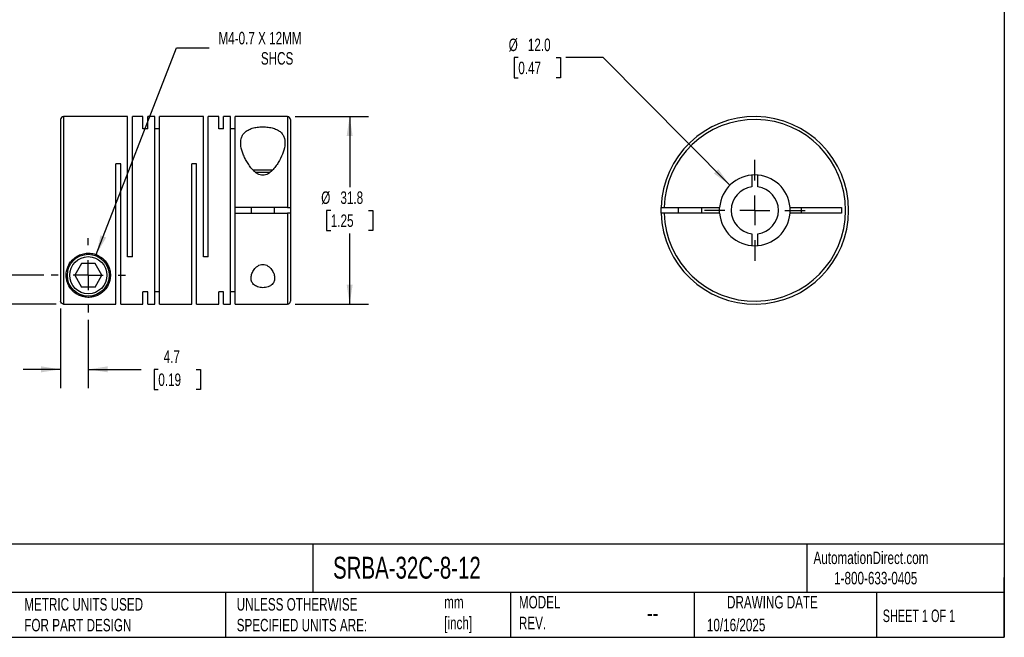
# Model space of a CAD drawing. Header units: millimetres. Extents: x 6 to 273, y 6 to 210.
# Tile 2 of 3: x 106 to 273, y 6 to 111. Entities that reach past the tile are written whole.
import ezdxf

# ---------------------------------------------------------------- set-up
doc = ezdxf.new("R2010")
doc.units = ezdxf.units.MM
doc.linetypes.add('SLD-Center', pattern=[19.05, 15.24, -1.27, 1.27, -1.27])
doc.linetypes.add('SLD-Solid', pattern=[0])
doc.layers.add('CENTER', color=40, linetype='SLD-Center')
doc.layers.add('DIMENSIONS', color=140, linetype='SLD-Solid', lineweight=25)
doc.layers.add('TEXT', color=140, linetype='SLD-Solid', lineweight=25)
doc.styles.add('SLDTEXTSTYLE0', font='TXT', dxfattribs={"width": 0.7})
doc.styles.add('SLDTEXTSTYLE1', font='TXT', dxfattribs={"width": 0.65})
doc.dimstyles.new('SLDDIMSTYLE0', dxfattribs={"dimtxt": 2.158008, "dimasz": 3.302, "dimexe": 0, "dimexo": 0.0625, "dimgap": 0.539502, "dimtad": 0, "dimtih": 1, "dimtoh": 1, "dimdec": 1, "dimrnd": 1e-09, "dimzin": 12, "dimdsep": 46, "dimtxsty": 'SLDTEXTSTYLE0', "dimsah": 1, "dimcen": 0.09, "dimadec": 0, "dimazin": 3, "dimtfac": 1, "dimtdec": 1, "dimtmove": 0, "dimatfit": 0, "dimfxl": 0, "dimfrac": 2, "dimtolj": 1, "dimtzin": 12, "dimarcsym": 0})
doc.dimstyles.new('SLDDIMSTYLE1', dxfattribs={"dimtxt": 2.158008, "dimasz": 3.302, "dimexe": 0, "dimexo": 0.0625, "dimgap": 0.539502, "dimtad": 0, "dimtih": 1, "dimtoh": 1, "dimdec": 1, "dimrnd": 1e-09, "dimzin": 12, "dimdsep": 46, "dimtxsty": 'SLDTEXTSTYLE0', "dimsah": 1, "dimcen": 0.09, "dimadec": 0, "dimazin": 3, "dimtfac": 1, "dimtdec": 1, "dimtofl": 0, "dimtmove": 0, "dimatfit": 3, "dimfxl": 0, "dimfrac": 2, "dimtolj": 1, "dimtzin": 12, "dimarcsym": 0})
doc.dimstyles.new('SLDDIMSTYLE2', dxfattribs={"dimtxt": 2.158008, "dimasz": 3.302, "dimexe": 0, "dimexo": 0.0625, "dimgap": 0.539502, "dimtad": 0, "dimtih": 1, "dimtoh": 1, "dimdec": 1, "dimrnd": 1e-09, "dimzin": 12, "dimdsep": 46, "dimtxsty": 'SLDTEXTSTYLE0', "dimsah": 1, "dimcen": 0, "dimadec": 0, "dimazin": 3, "dimtfac": 1, "dimtdec": 1, "dimtofl": 0, "dimtmove": 0, "dimatfit": 3, "dimfxl": 0, "dimfrac": 2, "dimtolj": 1, "dimtzin": 12, "dimarcsym": 0})
doc.dimstyles.new('SLDDIMSTYLE3', dxfattribs={"dimtxt": 2.158008, "dimasz": 3.302, "dimexe": 0, "dimexo": 0.0625, "dimgap": 0.539502, "dimtad": 0, "dimtih": 1, "dimtoh": 1, "dimdec": 1, "dimrnd": 1e-09, "dimzin": 4, "dimdsep": 46, "dimtxsty": 'SLDTEXTSTYLE0', "dimsah": 1, "dimcen": 0, "dimadec": 0, "dimazin": 1, "dimtfac": 1, "dimtdec": 1, "dimtofl": 0, "dimtmove": 0, "dimatfit": 3, "dimfxl": 0, "dimfrac": 2, "dimtolj": 1, "dimtzin": 12, "dimarcsym": 0})

# ---------------------------------------------------------------- blocks, each defined once
blk = doc.blocks.new('_D')
at = {"layer": 'DIMENSIONS'}
for p, q in [((113, 62.06), (113, 48.6)), ((117.7, 60.16), (117.7, 48.6)), ((113, 51.77), (106.65, 51.77)), ((117.7, 51.77), (126.66, 51.77)), ((129.58, 51.77), (128.86, 51.77)), ((128.86, 51.77), (128.86, 48.34)), ((135.99, 51.77), (136.72, 51.77)), ((136.72, 51.77), (136.72, 48.34)), ((128.86, 48.34), (129.58, 48.34)), ((136.72, 48.34), (135.99, 48.34))]:
    blk.add_line(p, q, dxfattribs=at)
for points in [[(113, 51.77), (109.7, 52.28), (109.7, 51.26)], [(117.7, 51.77), (121.01, 51.26), (121.01, 52.28)]]:
    blk.add_solid(points, dxfattribs=at)
at = {"layer": 'DIMENSIONS', "char_height": 2.117, "attachment_point": 1, "style": 'SLDTEXTSTYLE0'}
for s, insert in [('4.7', (130.48, 54.98)), ('0.19', (129.58, 51.07))]:
    blk.add_mtext(s, dxfattribs=dict(at, insert=insert))
blk = doc.blocks.new('_D_1')
at = {"layer": 'DIMENSIONS'}
for p, q in [((102.98, 67.72), (102.98, 74.07)), ((110.14, 67.72), (99.8, 67.72)), ((112.23, 62.83), (99.8, 62.83)), ((102.98, 52.56), (102.98, 62.83)), ((86.32, 52.56), (85.6, 52.56)), ((85.6, 52.56), (85.6, 49.13)), ((92.73, 52.56), (93.46, 52.56)), ((93.46, 52.56), (93.46, 49.13)), ((96.63, 52.56), (102.98, 52.56)), ((85.6, 49.13), (86.32, 49.13)), ((93.46, 49.13), (92.73, 49.13))]:
    blk.add_line(p, q, dxfattribs=at)
for points in [[(102.98, 67.72), (103.48, 71.02), (102.47, 71.02)], [(102.98, 62.83), (102.47, 59.52), (103.48, 59.52)]]:
    blk.add_solid(points, dxfattribs=at)
at = {"layer": 'DIMENSIONS', "char_height": 2.117, "attachment_point": 1, "style": 'SLDTEXTSTYLE0'}
for s, insert in [('4.9', (87.22, 55.78)), ('0.19', (86.32, 51.86))]:
    blk.add_mtext(s, dxfattribs=dict(at, insert=insert))
blk = doc.blocks.new('_D_2')
at = {"layer": 'DIMENSIONS'}
for p, q in [((152.77, 94.62), (165.21, 94.62)), ((162.03, 94.62), (162.03, 82.63)), ((158.83, 78.72), (158.1, 78.72)), ((158.1, 78.72), (158.1, 75.29)), ((165.24, 78.72), (165.96, 78.72)), ((165.96, 78.72), (165.96, 75.29)), ((158.1, 75.29), (158.83, 75.29)), ((165.96, 75.29), (165.24, 75.29)), ((162.03, 62.82), (162.03, 74.81)), ((152.77, 62.82), (165.21, 62.82))]:
    blk.add_line(p, q, dxfattribs=at)
for points in [[(162.03, 94.62), (161.52, 91.32), (162.54, 91.32)], [(162.03, 62.82), (162.54, 66.12), (161.52, 66.12)]]:
    blk.add_solid(points, dxfattribs=at)
at = {"layer": 'DIMENSIONS', "char_height": 2.117, "attachment_point": 1, "style": 'SLDTEXTSTYLE0'}
for s, insert in [('%%c', (157.2, 81.93)), ('31.8', (160.46, 81.93)), ('1.25', (158.83, 78.02))]:
    blk.add_mtext(s, dxfattribs=dict(at, insert=insert))
blk = doc.blocks.new('_D_3')
at = {"layer": 'DIMENSIONS'}
for p, q in [((119.06, 71.22), (132.64, 106.24)), ((132.64, 106.24), (138.19, 106.24))]:
    blk.add_line(p, q, dxfattribs=at)
blk.add_solid([(119.06, 71.22), (120.73, 74.11), (119.78, 74.48)], dxfattribs=at)
at = {"layer": 'DIMENSIONS', "attachment_point": 1, "style": 'SLDTEXTSTYLE0'}
for s, insert, char_height in [('M4-0.7 X 12MM', (139.78, 108.97), 2.1167), ('SHCS', (146.97, 105.54), 2.117)]:
    blk.add_mtext(s, dxfattribs=dict(at, insert=insert, char_height=char_height))
blk = doc.blocks.new('SW_CENTERMARKSYMBOL_0')
at = {"layer": 'CENTER', "color": 0}
for p, q in [((0, 5.08), (0, 6.29)), ((0, 0), (0, 2.54)), ((-5.08, 0), (-6.29, 0)), ((0, 0), (-2.54, 0)), ((0, 0), (0, -2.54)), ((0, 0), (2.54, 0)), ((5.08, 0), (6.29, 0)), ((0, -5.08), (0, -6.29))]:
    blk.add_line(p, q, dxfattribs=at)
blk = doc.blocks.new('_D_4')
at = {"layer": 'DIMENSIONS'}
for p, q in [((190.63, 104.62), (189.9, 104.62)), ((189.9, 104.62), (189.9, 101.19)), ((197.04, 104.62), (197.76, 104.62)), ((197.76, 104.62), (197.76, 101.19)), ((205.02, 104.62), (198.67, 104.62)), ((226.51, 82.98), (205.02, 104.62)), ((189.9, 101.19), (190.63, 101.19)), ((197.76, 101.19), (197.04, 101.19))]:
    blk.add_line(p, q, dxfattribs=at)
blk.add_solid([(226.51, 82.98), (224.54, 85.68), (223.82, 84.96)], dxfattribs=at)
at = {"layer": 'DIMENSIONS', "char_height": 2.117, "attachment_point": 1, "style": 'SLDTEXTSTYLE0'}
for s, insert in [('%%c', (189, 107.83)), ('12.0', (192.25, 107.83)), ('0.47', (190.63, 103.92))]:
    blk.add_mtext(s, dxfattribs=dict(at, insert=insert))
blk = doc.blocks.new('SW_CENTERMARKSYMBOL_1')
at = {"layer": 'CENTER', "color": 0}
for p, q in [((0, 5.08), (0, 8.54)), ((0, 0), (0, 2.54)), ((-5.08, 0), (-8.54, 0)), ((0, 0), (-2.54, 0)), ((0, 0), (0, -2.54)), ((0, 0), (2.54, 0)), ((5.08, 0), (8.54, 0)), ((0, -5.08), (0, -8.54))]:
    blk.add_line(p, q, dxfattribs=at)

msp = doc.modelspace()

# ---------------------------------------------------------------- linework, layer by layer
for p, q in [((113, 94.12), (113, 63.33)), ((124.38, 94.62), (113.5, 94.62)), ((113.5, 94.62), (113.5, 62.83)), ((124.38, 70.82), (124.38, 94.62)), ((126.98, 94.62), (125.18, 94.62)), ((125.18, 70.82), (125.18, 94.62)), ((126.98, 92.52), (126.98, 94.62)), ((128.96, 94.62), (127.78, 94.62)), ((127.78, 92.52), (127.78, 94.62)), ((128.96, 62.82), (128.96, 94.62)), ((137.22, 94.62), (129.76, 94.62)), ((129.76, 62.82), (129.76, 94.62)), ((137.22, 70.82), (137.22, 94.62)), ((139.82, 94.62), (138.02, 94.62)), ((138.02, 70.82), (138.02, 94.62)), ((139.82, 92.52), (139.82, 94.62)), ((141.8, 94.62), (140.62, 94.62)), ((140.62, 92.52), (140.62, 94.62)), ((141.8, 62.82), (141.8, 94.62)), ((151.5, 94.62), (142.6, 94.62)), ((142.6, 79.22), (142.6, 94.62)), ((151.5, 94.62), (151.5, 79.22)), ((152, 94.12), (152, 79.22)), ((127.78, 92.52), (126.98, 92.52)), ((129.76, 92.52), (128.96, 92.52)), ((140.62, 92.52), (139.82, 92.52)), ((142.6, 92.52), (141.8, 92.52)), ((123.2, 86.62), (122.4, 86.62)), ((122.4, 62.83), (122.4, 86.62)), ((123.2, 62.82), (123.2, 86.62)), ((136.04, 86.62), (135.24, 86.62)), ((135.24, 62.82), (135.24, 86.62)), ((136.04, 62.82), (136.04, 86.62)), ((147.3, 85.52), (145.65, 85.52)), ((148.94, 85.52), (147.3, 85.52)), ((147.3, 85.12), (146.11, 85.12)), ((148.5, 85.12), (147.3, 85.12)), ((230.24, 84.7), (230.24, 82.69)), ((231.24, 82.69), (231.24, 84.7)), ((151.5, 79.22), (142.6, 79.22)), ((142.6, 78.22), (142.6, 79.22)), ((145.3, 79.22), (145.3, 78.22)), ((149.3, 78.22), (149.3, 79.22)), ((152, 79.22), (152, 78.22)), ((215.35, 79.22), (224.76, 79.22)), ((217.74, 79.22), (217.74, 78.22)), ((221.74, 78.22), (221.74, 79.22)), ((236.72, 79.22), (245.44, 79.22)), ((238.64, 78.22), (238.64, 79.22)), ((245.44, 79.22), (245.44, 78.22)), ((142.6, 62.82), (142.6, 78.22)), ((142.6, 78.22), (151.5, 78.22)), ((151.5, 78.22), (151.5, 62.82)), ((152, 78.22), (152, 63.32)), ((224.76, 78.22), (215.35, 78.22)), ((245.44, 78.22), (236.72, 78.22)), ((230.24, 74.75), (230.24, 72.74)), ((231.24, 72.74), (231.24, 74.75)), ((125.18, 70.82), (124.38, 70.82)), ((138.02, 70.82), (137.22, 70.82)), ((116.55, 69.72), (115.4, 67.72)), ((118.86, 69.72), (116.55, 69.72)), ((120.01, 67.72), (118.86, 69.72)), ((115.4, 67.72), (116.55, 65.72)), ((118.86, 65.72), (120.01, 67.72)), ((118.86, 65.72), (116.55, 65.72)), ((127.78, 64.92), (126.98, 64.92)), ((126.98, 62.82), (126.98, 64.92)), ((127.78, 62.82), (127.78, 64.92)), ((129.76, 64.92), (128.96, 64.92)), ((140.62, 64.92), (139.82, 64.92)), ((139.82, 62.82), (139.82, 64.92)), ((140.62, 62.82), (140.62, 64.92)), ((142.6, 64.92), (141.8, 64.92)), ((113.5, 62.83), (122.4, 62.83)), ((123.2, 62.82), (126.98, 62.82)), ((127.78, 62.82), (128.96, 62.82)), ((129.76, 62.82), (135.24, 62.82)), ((136.04, 62.82), (139.82, 62.82)), ((140.62, 62.82), (141.8, 62.82)), ((142.6, 62.82), (151.5, 62.82))]:
    msp.add_line(p, q)
at = {"flags": 128}
for points in [[(214.85, 78.22), (214.84, 78.72), (214.85, 79.22)], [(224.74, 78.72), (224.76, 79.21), (224.76, 79.22)], [(224.76, 78.22), (224.76, 78.22), (224.74, 78.72)]]:
    msp.add_lwpolyline(points, dxfattribs=at)
for radius in [3.55, 3.15]:
    msp.add_circle((117.7, 67.72), radius)
for centre, radius, start, end in [((113.5, 94.12), 0.5, 90, 180), ((151.5, 94.12), 0.5, 0, 90), ((230.74, 78.72), 15.9, 181.8021, 178.1979), ((230.74, 78.72), 15.4, 181.8606, 178.1394), ((230.74, 78.72), 6, 4.7802, 175.2198), ((230.74, 78.72), 4, 97.1808, 262.8192), ((230.74, 78.72), 4, 277.1808, 82.8192), ((230.74, 78.72), 6, 355.2198, 4.7802), ((230.74, 78.72), 6, 184.7802, 355.2198), ((151.5, 63.32), 0.5, 270, 0)]:
    msp.add_arc(centre, radius, start, end)
for points, knots in [([(147.3, 84.66), (147.46, 84.66), (147.62, 84.68), (147.92, 84.77), (148.06, 84.84), (148.46, 85.07), (148.69, 85.26), (149.11, 85.68), (149.29, 85.9), (149.63, 86.36), (149.79, 86.59), (150.21, 87.29), (150.45, 87.78), (150.82, 88.72), (150.95, 89.18), (151.08, 90.09), (151.07, 90.51), (150.92, 91.1), (150.85, 91.29), (150.64, 91.64), (150.51, 91.8), (150.19, 92.1), (150, 92.23), (149.57, 92.46), (149.33, 92.56), (148.93, 92.68), (148.79, 92.71), (148.5, 92.77), (148.36, 92.79), (147.91, 92.85), (147.59, 92.87), (147.13, 92.87), (146.97, 92.86), (146.66, 92.84), (146.51, 92.83), (146.07, 92.77), (145.78, 92.71), (145.25, 92.55), (145.01, 92.45), (144.59, 92.22), (144.4, 92.09), (144.08, 91.79), (143.96, 91.63), (143.76, 91.27), (143.68, 91.08), (143.54, 90.5), (143.53, 90.06), (143.66, 89.17), (143.79, 88.71), (144.07, 88), (144.18, 87.76), (144.41, 87.29), (144.54, 87.05), (144.83, 86.58), (144.98, 86.35), (145.32, 85.89), (145.51, 85.67), (145.82, 85.36), (145.93, 85.26), (146.17, 85.07), (146.29, 84.99), (146.56, 84.83), (146.7, 84.77), (146.99, 84.68), (147.15, 84.66), (147.3, 84.66)], [0, 0, 0, 0, 0.015625, 0.015625, 0.03125, 0.03125, 0.0625, 0.0625, 0.09375, 0.09375, 0.125, 0.125, 0.1875, 0.1875, 0.25, 0.25, 0.3125, 0.3125, 0.34375, 0.34375, 0.375, 0.375, 0.40625, 0.40625, 0.4375, 0.4375, 0.453125, 0.453125, 0.46875, 0.46875, 0.5, 0.5, 0.515625, 0.515625, 0.53125, 0.53125, 0.5625, 0.5625, 0.59375, 0.59375, 0.625, 0.625, 0.65625, 0.65625, 0.6875, 0.6875, 0.75, 0.75, 0.8125, 0.8125, 0.84375, 0.84375, 0.875, 0.875, 0.90625, 0.90625, 0.9375, 0.9375, 0.953125, 0.953125, 0.96875, 0.96875, 0.984375, 0.984375, 1, 1, 1, 1]), ([(151.5, 79.22), (151.64, 79.22), (151.77, 79.22), (151.95, 79.22), (152, 79.22), (152, 79.22)], [0, 0, 0, 0, 0.5, 0.5, 1, 1, 1, 1]), ([(214.85, 79.22), (214.85, 79.22), (214.9, 79.22), (215.08, 79.22), (215.21, 79.22), (215.35, 79.22)], [0, 0, 0, 0, 0.5, 0.5, 1, 1, 1, 1]), ([(152, 78.22), (152, 78.22), (151.95, 78.22), (151.77, 78.22), (151.64, 78.22), (151.5, 78.22)], [0, 0, 0, 0, 0.5, 0.5, 1, 1, 1, 1]), ([(215.35, 78.22), (215.21, 78.22), (215.08, 78.22), (214.9, 78.22), (214.85, 78.22), (214.85, 78.22)], [0, 0, 0, 0, 0.5, 0.5, 1, 1, 1, 1]), ([(113.95, 67.72), (113.95, 67.49), (113.97, 67.28), (114.05, 66.86), (114.1, 66.66), (114.31, 66.07), (114.5, 65.73), (114.87, 65.26), (115, 65.12), (115.29, 64.84), (115.45, 64.71), (115.81, 64.48), (116, 64.37), (116.33, 64.23), (116.44, 64.19), (116.68, 64.11), (116.81, 64.07), (117.09, 64.02), (117.24, 64), (117.54, 63.97), (117.7, 63.97), (118.01, 63.98), (118.16, 63.99), (118.45, 64.04), (118.59, 64.07), (118.97, 64.18), (119.19, 64.27), (119.6, 64.47), (119.78, 64.59), (120.1, 64.83), (120.25, 64.96), (120.53, 65.25), (120.66, 65.4), (121, 65.88), (121.18, 66.24), (121.35, 66.83), (121.4, 67.04), (121.45, 67.46), (121.46, 67.68), (121.44, 68.14), (121.41, 68.37), (121.29, 68.84), (121.21, 69.08), (120.99, 69.54), (120.85, 69.78), (120.6, 70.1), (120.51, 70.21), (120.32, 70.41), (120.21, 70.51), (119.87, 70.79), (119.63, 70.95), (119.08, 71.22), (118.79, 71.32), (118.34, 71.42), (118.18, 71.44), (117.87, 71.47), (117.72, 71.47), (117.25, 71.45), (116.94, 71.4), (116.5, 71.27), (116.36, 71.22), (116.08, 71.1), (115.95, 71.03), (115.56, 70.81), (115.33, 70.63), (114.92, 70.24), (114.73, 70.02), (114.44, 69.58), (114.31, 69.34), (114.03, 68.63), (113.95, 68.17), (113.95, 67.72)], [0, 0, 0, 0, 0.03125, 0.03125, 0.0625, 0.0625, 0.125, 0.125, 0.15625, 0.15625, 0.1875, 0.1875, 0.21875, 0.21875, 0.234375, 0.234375, 0.25, 0.25, 0.265625, 0.265625, 0.28125, 0.28125, 0.296875, 0.296875, 0.3125, 0.3125, 0.34375, 0.34375, 0.375, 0.375, 0.40625, 0.40625, 0.4375, 0.4375, 0.5, 0.5, 0.53125, 0.53125, 0.5625, 0.5625, 0.59375, 0.59375, 0.625, 0.625, 0.65625, 0.65625, 0.671875, 0.671875, 0.6875, 0.6875, 0.71875, 0.71875, 0.75, 0.75, 0.765625, 0.765625, 0.78125, 0.78125, 0.8125, 0.8125, 0.828125, 0.828125, 0.84375, 0.84375, 0.875, 0.875, 0.90625, 0.90625, 0.9375, 0.9375, 1, 1, 1, 1]), ([(147.3, 69.56), (147.14, 69.56), (146.98, 69.54), (146.69, 69.44), (146.55, 69.37), (146.31, 69.2), (146.2, 69.11), (146, 68.91), (145.91, 68.81), (145.67, 68.49), (145.55, 68.27), (145.38, 67.81), (145.32, 67.59), (145.3, 67.25), (145.3, 67.15), (145.33, 66.93), (145.35, 66.82), (145.42, 66.62), (145.47, 66.52), (145.58, 66.34), (145.65, 66.25), (145.91, 66), (146.13, 65.86), (146.54, 65.71), (146.69, 65.67), (146.99, 65.62), (147.15, 65.61), (147.47, 65.61), (147.63, 65.63), (147.93, 65.68), (148.08, 65.72), (148.35, 65.81), (148.47, 65.87), (148.69, 66.01), (148.79, 66.09), (149.04, 66.33), (149.16, 66.53), (149.29, 66.93), (149.32, 67.15), (149.28, 67.59), (149.23, 67.82), (149.06, 68.27), (148.94, 68.49), (148.7, 68.81), (148.61, 68.92), (148.41, 69.11), (148.3, 69.2), (148.05, 69.37), (147.92, 69.44), (147.62, 69.54), (147.47, 69.56), (147.3, 69.56)], [0, 0, 0, 0, 0.03125, 0.03125, 0.0625, 0.0625, 0.09375, 0.09375, 0.125, 0.125, 0.1875, 0.1875, 0.25, 0.25, 0.28125, 0.28125, 0.3125, 0.3125, 0.34375, 0.34375, 0.375, 0.375, 0.4375, 0.4375, 0.46875, 0.46875, 0.5, 0.5, 0.53125, 0.53125, 0.5625, 0.5625, 0.59375, 0.59375, 0.625, 0.625, 0.6875, 0.6875, 0.75, 0.75, 0.8125, 0.8125, 0.875, 0.875, 0.90625, 0.90625, 0.9375, 0.9375, 0.96875, 0.96875, 1, 1, 1, 1]), ([(113.5, 62.83), (113.37, 62.83), (113.24, 62.88), (113.06, 63.07), (113, 63.19), (113, 63.33)], [0, 0, 0, 0, 0.5, 0.5, 1, 1, 1, 1])]:
    msp.add_open_spline(points, degree=3, knots=knots)
at = {"layer": 'TEXT'}
for p, q in [((273.05, 209.55), (273.05, 6.35)), ((273.05, 22.13), (6.35, 22.13)), ((155.76, 22.13), (155.76, 13.97)), ((239.58, 22.13), (239.58, 13.97)), ((273.05, 6.35), (273.05, 16.51)), ((273.05, 13.97), (6.35, 13.97)), ((141, 13.97), (141, 6.35)), ((189.3, 13.97), (189.3, 6.35)), ((220.47, 13.97), (220.47, 6.35)), ((251.35, 13.97), (251.35, 6.35)), ((6.35, 6.35), (273.05, 6.35))]:
    msp.add_line(p, q, dxfattribs=at)

# ---------------------------------------------------------------- block references
at = {"layer": 'CENTER'}
for name, p in [('SW_CENTERMARKSYMBOL_1', (230.74, 78.72)), ('SW_CENTERMARKSYMBOL_0', (117.7, 67.72))]:
    msp.add_blockref(name, p, dxfattribs=at)

# ---------------------------------------------------------------- texts
at = {"layer": 'TEXT'}
for s, insert, char_height, attachment_point, style in [('SRBA-32C-8-12', (159.21, 20), 3.7042, 1, 'SLDTEXTSTYLE0'), ('AutomationDirect.com', (240.69, 20.88), 2.1167, 1, 'SLDTEXTSTYLE0'), ('1-800-633-0405', (244.19, 17.44), 2.1167, 1, 'SLDTEXTSTYLE0'), ('MODEL ^JREV.', (190.73, 13.36), 2.1167, 1, 'SLDTEXTSTYLE0'), ('DRAWING DATE', (233.73, 13.36), 2.1167, 2, 'SLDTEXTSTYLE0'), ('METRIC UNITS USED ^JFOR PART DESIGN', (106.85, 13), 2.1167, 1, 'SLDTEXTSTYLE0'), ('UNLESS OTHERWISE ^JSPECIFIED UNITS ARE:', (142.87, 13), 2.1167, 1, 'SLDTEXTSTYLE0'), ('mm^J[inch]', (178.06, 13.36), 2.117, 1, 'SLDTEXTSTYLE0'), ('--', (212.43, 12.08), 3.175, 1, 'SLDTEXTSTYLE0'), ('SHEET 1 OF 1', (252.44, 11.05), 2.1167, 1, 'SLDTEXTSTYLE1'), ('10/16/2025', (222.61, 9.49), 2.117, 1, 'SLDTEXTSTYLE0')]:
    msp.add_mtext(s, dxfattribs=dict(at, insert=insert, char_height=char_height, attachment_point=attachment_point, style=style))

# ---------------------------------------------------------------- dimensions: what is measured, and where the dimension line sits
at = {"layer": 'DIMENSIONS'}
dim = msp.add_diameter_dim_2p(p1=(116.35, 64.22), p2=(119.06, 71.22), text='M4-0.7 X 12MM\\PSHCS', dimstyle='SLDDIMSTYLE2', override={"dimpost": '<>'}, dxfattribs=at)
dim.commit()
dim.dimension.update_dxf_attribs({"geometry": '_D_3', "text_midpoint": (150.95, 106.24), "dimtype": 163})
dim = msp.add_diameter_dim_2p(p1=(234.97, 74.46), p2=(226.51, 82.98), dimstyle='SLDDIMSTYLE3', dxfattribs=at)
dim.commit()
dim.dimension.update_dxf_attribs({"geometry": '_D_4', "text_midpoint": (193.83, 104.62), "dimtype": 163})
dim = msp.add_linear_dim(base=(162.03, 62.82), p1=(151.5, 94.62), p2=(151.5, 62.82), angle=90, text='%%c<>', dimstyle='SLDDIMSTYLE1', dxfattribs=at)
dim.commit()
dim.dimension.update_dxf_attribs({"geometry": '_D_2', "text_midpoint": (162.03, 78.72), "dimtype": 160})
dim = msp.add_linear_dim(base=(102.98, 67.72), p1=(113.5, 62.83), p2=(111.41, 67.72), angle=90, dimstyle='SLDDIMSTYLE0', dxfattribs=at)
dim.commit()
dim.dimension.update_dxf_attribs({"geometry": '_D_1', "text_midpoint": (102.98, 52.56), "dimtype": 160})
dim = msp.add_linear_dim(base=(113, 51.77), p1=(117.7, 61.43), p2=(113, 63.33), dimstyle='SLDDIMSTYLE0', dxfattribs=at)
dim.commit()
dim.dimension.update_dxf_attribs({"geometry": '_D', "text_midpoint": (132.79, 51.77), "dimtype": 160})

doc.saveas('drawing.dxf')
